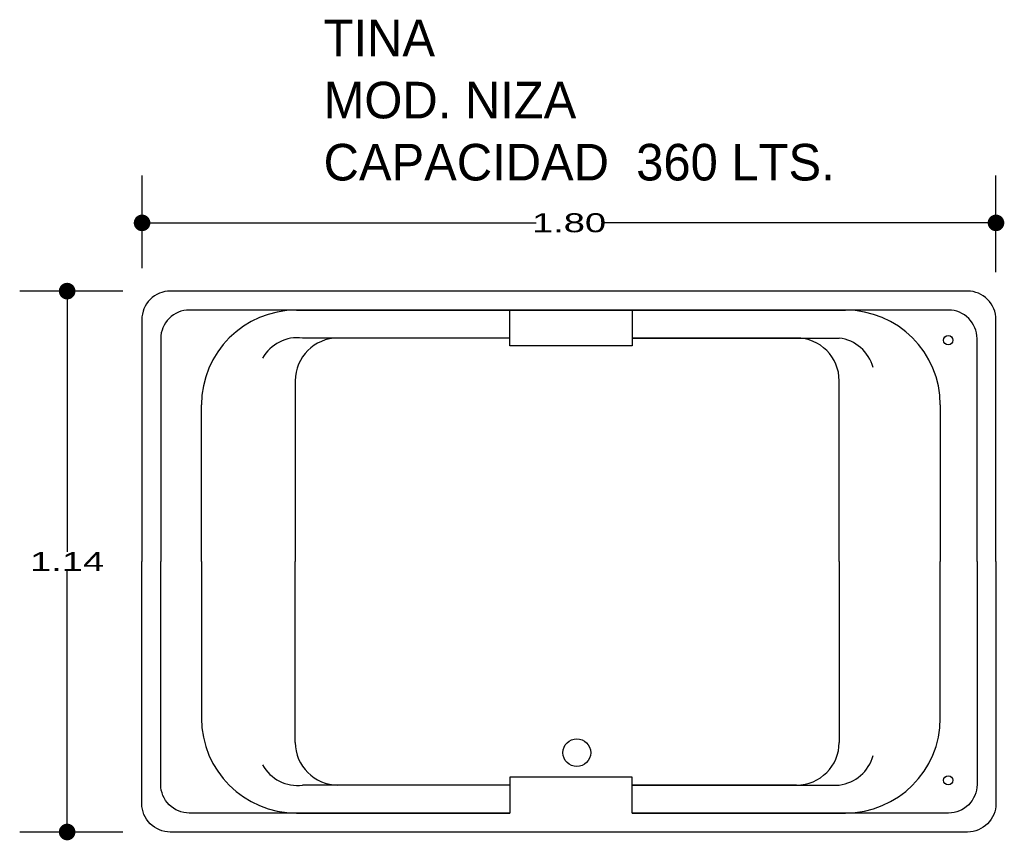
# Model space of a CAD drawing. Header units: millimetres. Extents: x 166.08 to 168.15, y 142.07 to 143.8.
import ezdxf

# ---------------------------------------------------------------- set-up
doc = ezdxf.new("R2010")
doc.units = ezdxf.units.MM
doc.layers.add('cotas', color=3, linetype='Continuous')
doc.layers.add('limies2', color=2, linetype='Continuous')
doc.styles.add('77', font='txt')
doc.styles.add('style1', font='ABALC.TTF', dxfattribs={"width": 1.5})
doc.dimstyles.new('cotas1', dxfattribs={"dimtxt": 0.04, "dimasz": 0.035, "dimexe": 0.1, "dimexo": 0.1, "dimgap": 0, "dimtad": 0, "dimtih": 1, "dimtoh": 1, "dimzin": 1, "dimdsep": 46, "dimtxsty": 'style1', "dimblk": 'DOT', "dimcen": 0.2, "dimadec": 0, "dimazin": 0, "dimtm": 1e-09, "dimtfac": 1, "dimtix": 1, "dimtmove": 0, "dimatfit": 3, "dimfxl": 0, "dimarcsym": 0})

# ---------------------------------------------------------------- blocks, each defined once
blk = doc.blocks.new('_Dot')
at = {"layer": 'limies2', "color": 0, "lineweight": -2}
blk.add_line((-0.5, 0), (-1, 0), dxfattribs=at)
at = {"layer": 'limies2', "color": 0, "const_width": 0.5}
blk.add_lwpolyline([(-0.25, 0, 1), (0.25, 0, 1)], format="xyb", close=True, dxfattribs=at)
blk = doc.blocks.new('*D2')
at = {"layer": 'cotas', "color": 0, "lineweight": -2}
for p, q in [((166.2961, 143.2265), (166.0788, 143.2265)), ((166.1788, 143.1915), (166.1788, 142.6767)), ((166.1788, 142.1215), (166.1788, 142.6363)), ((166.2961, 142.0865), (166.0788, 142.0865))]:
    blk.add_line(p, q, dxfattribs=at)
at = {"layer": 'Defpoints', "color": 0}
for p in [(166.1788, 143.2265), (166.3961, 143.2265), (166.3961, 142.0865)]:
    blk.add_point(p, dxfattribs=at)
at = {"layer": 'cotas', "color": 0, "lineweight": -2, "xscale": 0.035, "yscale": 0.035, "zscale": 0.035}
for p, rotation in [((166.1788, 143.2265), 90), ((166.1788, 142.0865), 270)]:
    blk.add_blockref('_Dot', p, dxfattribs=dict(at, rotation=rotation))
at = {"layer": 'cotas', "color": 0, "insert": (166.1788, 142.6565), "char_height": 0.04, "attachment_point": 5, "style": 'style1'}
blk.add_mtext('1.14', dxfattribs=at)
blk = doc.blocks.new('*D1')
at = {"layer": 'cotas', "color": 0, "lineweight": -2}
for p, q in [((166.3367, 143.2752), (166.3367, 143.4703)), ((168.1361, 143.2665), (168.1361, 143.4703)), ((166.3717, 143.3703), (167.1672, 143.3703)), ((168.1011, 143.3703), (167.3057, 143.3703))]:
    blk.add_line(p, q, dxfattribs=at)
at = {"layer": 'Defpoints', "color": 0}
for p in [(168.1361, 143.3703), (166.3367, 143.1752), (168.1361, 143.1665)]:
    blk.add_point(p, dxfattribs=at)
at = {"layer": 'cotas', "color": 0, "lineweight": -2, "xscale": 0.035, "yscale": 0.035, "zscale": 0.035, "rotation": 180}
blk.add_blockref('_Dot', (166.3367, 143.3703), dxfattribs=at)
at = {"layer": 'cotas', "color": 0, "lineweight": -2, "xscale": 0.035, "yscale": 0.035, "zscale": 0.035}
blk.add_blockref('_Dot', (168.1361, 143.3703), dxfattribs=at)
at = {"layer": 'cotas', "color": 0, "insert": (167.2364, 143.3703), "char_height": 0.04, "attachment_point": 5, "style": 'style1'}
blk.add_mtext('1.80', dxfattribs=at)

msp = doc.modelspace()

# ---------------------------------------------------------------- linework, layer by layer
at = {"layer": 'limies2'}
for p, q in [((166.6619, 143.1865), (167.8187, 143.1865)), ((167.1113, 143.1276), (166.6749, 143.1276)), ((167.1113, 143.1276), (166.7495, 143.1276)), ((167.7157, 143.1276), (167.3693, 143.1276)), ((167.3693, 143.1276), (167.8057, 143.1276)), ((166.6595, 143.0376), (166.6595, 142.6565)), ((167.8057, 142.6565), (167.8057, 143.0376)), ((166.4619, 142.6565), (166.4619, 142.9865)), ((168.0187, 142.9865), (168.0187, 142.6565)), ((166.4619, 142.6565), (166.4619, 142.3265)), ((166.6595, 142.2754), (166.6595, 142.6565)), ((167.8057, 142.6565), (167.8057, 142.2754)), ((168.0187, 142.3265), (168.0187, 142.6565)), ((167.1113, 142.1854), (166.6749, 142.1854)), ((167.1113, 142.1854), (166.7495, 142.1854)), ((167.3693, 142.1854), (167.8057, 142.1854)), ((167.7157, 142.1854), (167.3693, 142.1854)), ((166.6619, 142.1265), (167.1113, 142.1265)), ((167.3693, 142.1265), (167.8187, 142.1265))]:
    msp.add_line(p, q, dxfattribs=at)
for points in [[(168.1361, 142.6565), (168.1361, 143.1665, 0.414214), (168.0761, 143.2265), (166.3961, 143.2265, 0.414214), (166.3361, 143.1665), (166.3361, 142.6565)], [(168.0961, 142.6565), (168.0961, 143.1265, 0.414214), (168.0361, 143.1865), (166.4361, 143.1865, 0.414214), (166.3761, 143.1265), (166.3761, 142.6565)], [(168.1361, 142.6565), (168.1361, 142.1465, -0.414214), (168.0761, 142.0865), (166.3961, 142.0865, -0.414214), (166.3361, 142.1465), (166.3361, 142.6565)], [(167.1113, 142.1265), (166.4361, 142.1265, -0.414214), (166.3761, 142.1865), (166.3761, 142.6565)], [(168.0961, 142.6565), (168.0961, 142.1865, -0.414214), (168.0361, 142.1265), (167.3693, 142.1265)]]:
    msp.add_lwpolyline(points, format="xyb", dxfattribs=at)
msp.add_lwpolyline([(167.1113, 143.1865), (167.3693, 143.1865), (167.3693, 143.1109), (167.1113, 143.1109)], close=True, dxfattribs=at)
msp.add_lwpolyline([(167.3693, 142.1265), (167.3693, 142.202), (167.1113, 142.202), (167.1113, 142.1265)], dxfattribs=at)
for centre, radius in [((168.0354, 143.123), 0.00971), ((167.2528, 142.2537), 0.0292), ((168.0354, 142.1955), 0.00971)]:
    msp.add_circle(centre, radius, dxfattribs=at)
for centre, radius, start, end in [((166.6619, 142.9865), 0.2, 90, 180), ((167.8187, 142.9865), 0.2, 0, 90), ((166.6643, 143.0436), 0.0847, 82.8094, 150.6534), ((166.7495, 143.0376), 0.09, 90, 180), ((167.7157, 143.0376), 0.09, 0, 90), ((167.7951, 143.0436), 0.0847, 14.9654, 82.8094), ((166.6619, 142.3265), 0.2, 180, 270), ((167.8187, 142.3265), 0.2, 270, 0), ((166.7495, 142.2754), 0.09, 180, 270), ((167.7157, 142.2754), 0.09, 270, 0), ((166.6643, 142.2694), 0.0847, 209.3466, 277.1906), ((167.7951, 142.2694), 0.0847, 277.1906, 345.0346)]:
    msp.add_arc(centre, radius, start, end, dxfattribs=at)

# ---------------------------------------------------------------- texts
at = {"layer": 'limies2', "style": '77'}
for s, height, p in [('TINA', 0.07708, (166.7192, 143.7215)), ('MOD. NIZA', 0.07708, (166.7192, 143.5906)), ('CAPACIDAD  360 LTS.', 0.077085, (166.7192, 143.4597))]:
    msp.add_text(s, height=height, dxfattribs=at).set_placement(p)

# ---------------------------------------------------------------- dimensions: what is measured, and where the dimension line sits
at = {"layer": 'cotas'}
dim = msp.add_linear_dim(base=(168.1361, 143.3703), p1=(166.3367, 143.1752), p2=(168.1361, 143.1665), dimstyle='cotas1', dxfattribs=at)
dim.commit()
dim.dimension.update_dxf_attribs({"geometry": '*D1', "text_midpoint": (167.2364, 143.3703)})
dim = msp.add_linear_dim(base=(166.1788, 143.2265), p1=(166.3961, 142.0865), p2=(166.3961, 143.2265), angle=90, dimstyle='cotas1', dxfattribs=at)
dim.commit()
dim.dimension.update_dxf_attribs({"geometry": '*D2', "text_midpoint": (166.1788, 142.6565)})

doc.saveas('drawing.dxf')
